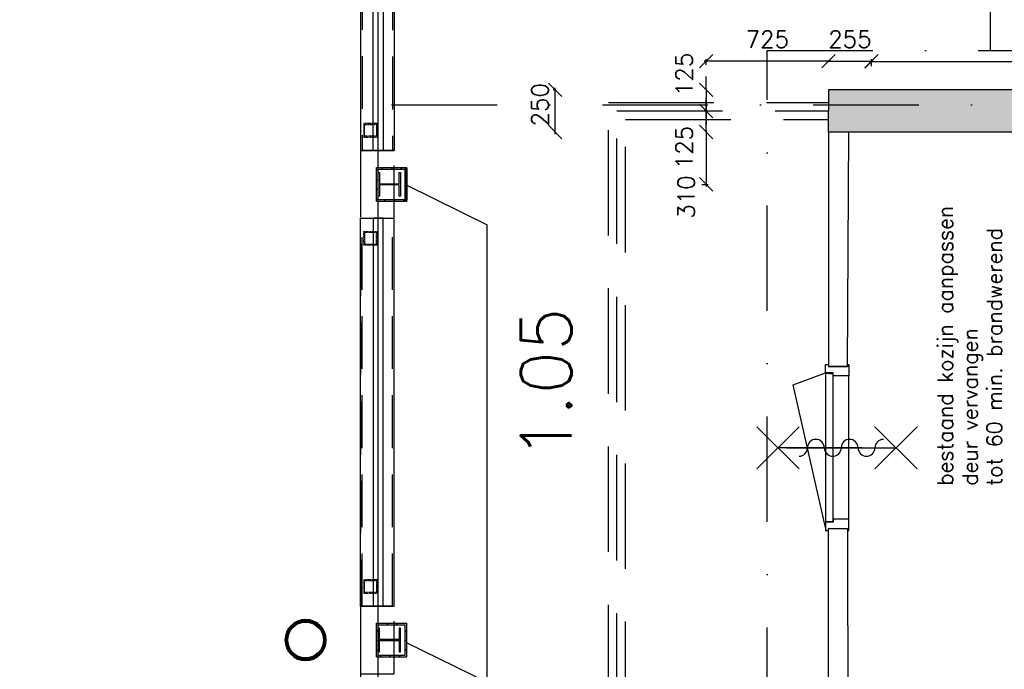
# Model space of a CAD drawing. Extents: x -84256 to 172857, y -58817 to 112048.
# Tile 46 of 90: x 34632 to 40470, y 53173 to 57023. Entities that reach past the tile are written whole.
import ezdxf

# ---------------------------------------------------------------- set-up
doc = ezdxf.new("R2010")
doc.units = 0
doc.header["$LTSCALE"] = 50
doc.header["$MEASUREMENT"] = 0
doc.header["$PDMODE"] = 3
doc.header["$PDSIZE"] = 0.001
for name, pattern in [('DASHDOT', [25, 12.5, -6.25, 0, -6.25]), ('DASHED', [0.75, 0.5, -0.25]), ('DD1', [2.66667, 1.66667, -0.5, 0, -0.5]), ('HIDDEN', [9.375, 6.25, -3.125]), ('HIDDEN2', [0.1875, 0.125, -0.0625])]:
    doc.linetypes.add(name, pattern=pattern)
doc.layers.get('0').update_dxf_attribs({"linetype": 'CONTINUOUS'})
doc.layers.get('DEFPOINTS').update_dxf_attribs({"linetype": 'CONTINUOUS'})
for name, color, linetype in [('_BRANDCOMPART', 6, 'DASHDOT'), ('_DETAILNUMMERS', 4, 'CONTINUOUS'), ('A--01A1_ACEER', 1, 'CONTINUOUS'), ('A--A21--_F12--', 7, 'CONTINUOUS'), ('A--A21--_F123-', 9, 'CONTINUOUS'), ('A--A28--_F-2--', 7, 'CONTINUOUS'), ('A--A42--_F-23-', 9, 'CONTINUOUS'), ('A--L21--', 3, 'CONTINUOUS'), ('A--L21--_F12--', 7, 'CONTINUOUS'), ('A--L22A1_BINNENWAND', 1, 'CONTINUOUS'), ('A--L22A2_BINNENWAND', 2, 'CONTINUOUS'), ('A--L28--', 7, 'CONTINUOUS'), ('A--L28--_F-2--', 7, 'CONTINUOUS'), ('A--L32--_F-2--', 7, 'CONTINUOUS'), ('A--L32--_F123-', 1, 'CONTINUOUS'), ('A--L35A1_PLAFONDS', 1, 'HIDDEN'), ('A--L42--', 7, 'CONTINUOUS'), ('A--L42--_F-23-', 7, 'CONTINUOUS'), ('A--L65--', 7, 'CONTINUOUS'), ('A--L65--_F-23-', 7, 'CONTINUOUS'), ('A--L65--_F123-', 7, 'CONTINUOUS'), ('A--M$1A-_F123-', 1, 'CONTINUOUS'), ('A--T$1A-_F123-_R', 4, 'CONTINUOUS'), ('KOZIJNEN_NIEUW', 30, 'CONTINUOUS'), ('STRAMIEN', 1, 'DD1'), ('TEKST_KOZIJNMERK', 10, 'CONTINUOUS'), ('TEKSTKOZIJNMERK', 2, 'CONTINUOUS'), ('X--LR---_CP', 7, 'CONTINUOUS')]:
    doc.layers.add(name, color=color, linetype=linetype)
doc.styles.add('ALFA-0_25', font='ROMANS')
doc.styles.add('B-01', font='SIMPLEX.SHX', dxfattribs={"width": 0.8, "height": 4.5})
doc.styles.add('HIEMSTRA', font='romans.shx')
doc.dimstyles.new('BEILEN', dxfattribs={"dimscale": 40, "dimtxt": 2.5, "dimasz": 2, "dimexe": 0.3, "dimexo": 0.3, "dimgap": 2, "dimtad": 1, "dimdec": 0, "dimzin": 0, "dimdsep": 46, "dimtxsty": 'HIEMSTRA', "dimblk1": 'OBLIQUE', "dimblk2": 'OBLIQUE', "dimsah": 1, "dimcen": -0.09, "dimdle": 0.3, "dimse1": 1, "dimclrd": 2, "dimclre": 2, "dimclrt": 3, "dimadec": 0, "dimazin": 0, "dimtfac": 1, "dimtdec": 4, "dimtofl": 0, "dimtmove": 2, "dimatfit": 3, "dimldrblk": 'OBLIQUE', "dimfxl": 1, "dimtvp": 625, "dimtolj": 1, "dimtzin": 0, "dimarcsym": 0})
doc.dimstyles.get("Standard").update_dxf_attribs({"dimscale": 40, "dimtxt": 2.5, "dimasz": 2, "dimexe": 0.3, "dimexo": 0.3, "dimgap": 2, "dimtad": 0, "dimdec": 0, "dimzin": 0, "dimdsep": 46, "dimtxsty": 'HIEMSTRA', "dimblk1": 'OBLIQUE', "dimblk2": 'OBLIQUE', "dimsah": 1, "dimcen": -0.09, "dimdle": 0.3, "dimse1": 1, "dimclrd": 2, "dimclre": 2, "dimclrt": 3, "dimadec": 0, "dimazin": 0, "dimtfac": 1, "dimtdec": 4, "dimtix": 1, "dimtmove": 0, "dimatfit": 3, "dimldrblk": 'OBLIQUE', "dimfxl": 1, "dimtvp": 625, "dimtolj": 1, "dimtzin": 0, "dimarcsym": 0})
pattern_1 = [(45, (-36752.046, -53251.86), (-28.284271, 28.284271), [])]
pattern_2 = [(45, (-36752.046, -55951.86), (-28.284271, 28.284271), [])]

# ---------------------------------------------------------------- blocks, each defined once
blk = doc.blocks.new('*U1155')
at = {"layer": 'A--A42--_F-23-', "linetype": 'Continuous'}
h = blk.add_hatch(dxfattribs=at)
h.set_pattern_fill('ALFALINE', color=256, scale=40, style=0)
h.set_pattern_definition(pattern_1)
h.paths.add_polyline_path([(0, 0), (-5, -5), (175, -5), (170, 0), (165, 5), (5, 5)])
at = {"layer": 'A--L42--_F-23-', "color": 2, "linetype": 'Continuous'}
for points in [[(5, 5), (5, 5), (165, 5), (165, 5)], [(-5, -5), (-5, -5), (175, -5), (175, -5)]]:
    blk.add_lwpolyline(points, dxfattribs=at)
blk = doc.blocks.new('*U1154')
at = {"layer": 'A--A42--_F-23-', "linetype": 'Continuous'}
h = blk.add_hatch(dxfattribs=at)
h.set_pattern_fill('ALFALINE', color=256, scale=40, style=0)
h.set_pattern_definition([(45, (-36922.046, -53251.86), (-28.284271, 28.284271), [])])
h.paths.add_polyline_path([(0, 0), (5, -5), (5, 195), (0, 190), (-5, 185), (-5, 5)])
at = {"layer": 'A--L42--_F-23-', "color": 2, "linetype": 'Continuous'}
for points in [[(-5, 5), (-5, 5), (-5, 185), (-5, 185)], [(5, -5), (5, -5), (5, 195), (5, 195)]]:
    blk.add_lwpolyline(points, dxfattribs=at)
blk = doc.blocks.new('*U1152')
at = {"layer": 'A--A42--_F-23-', "linetype": 'Continuous'}
h = blk.add_hatch(dxfattribs=at)
h.set_pattern_fill('ALFALINE', color=256, scale=40, style=0)
h.set_pattern_definition([(45, (-36752.046, -53441.86), (-28.284271, 28.284271), [])])
h.paths.add_polyline_path([(0, 0), (-5, 5), (175, 5), (170, 0), (165, -5), (5, -5)])
at = {"layer": 'A--L42--_F-23-', "color": 2, "linetype": 'Continuous'}
for points in [[(-5, 5), (-5, 5), (175, 5), (175, 5)], [(5, -5), (5, -5), (165, -5), (165, -5)]]:
    blk.add_lwpolyline(points, dxfattribs=at)
blk = doc.blocks.new('Q020873-')
at = {"layer": 'A--A28--_F-2--', "color": 3, "linetype": 'Continuous'}
for points in [[(-40.7, 98.2), (-46.8, 112.9), (0, 106.2), (0, 122.2)], [(0, 106.2), (0, 122.2), (40.7, 98.2), (46.8, 112.9)], [(-98.2, 40.7), (-112.9, 46.8), (-75.1, 75.1), (-86.4, 86.4)], [(-75.1, 75.1), (-86.4, 86.4), (-40.7, 98.2), (-46.8, 112.9)], [(40.7, 98.2), (46.8, 112.9), (75.1, 75.1), (86.4, 86.4)], [(75.1, 75.1), (86.4, 86.4), (98.2, 40.7), (112.9, 46.8)], [(-106.2, 0), (-122.2, 0), (-98.2, 40.7), (-112.9, 46.8)], [(-98.2, -40.7), (-112.9, -46.8), (-106.2, 0), (-122.2, 0)], [(98.2, 40.7), (112.9, 46.8), (106.2, 0), (122.2, 0)], [(106.2, 0), (122.2, 0), (98.2, -40.7), (112.9, -46.8)], [(-75.1, -75.1), (-86.4, -86.4), (-98.2, -40.7), (-112.9, -46.8)], [(98.2, -40.7), (112.9, -46.8), (75.1, -75.1), (86.4, -86.4)], [(-40.7, -98.2), (-46.8, -112.9), (-75.1, -75.1), (-86.4, -86.4)], [(0, -106.2), (0, -122.2), (-40.7, -98.2), (-46.8, -112.9)], [(40.7, -98.2), (46.8, -112.9), (0, -106.2), (0, -122.2)], [(75.1, -75.1), (86.4, -86.4), (40.7, -98.2), (46.8, -112.9)]]:
    blk.add_solid(points, dxfattribs=at)
at = {"layer": 'A--L28--_F-2--', "color": 3, "linetype": 'Continuous'}
blk.add_lwpolyline([(0, 122.2, 1), (0, -122.2, 1), (0, 122.2), (0, 106.2, -1), (0, -106.2, -1), (0, 106.2)], format="xyb", close=True, dxfattribs=at)
at = {"layer": 'X--LR---_CP', "color": 4, "linetype": 'Continuous'}
blk.add_point((0, 0), dxfattribs=at)
blk = doc.blocks.new('*U1093')
at = {"layer": 'A--A21--_F123-', "linetype": 'Continuous'}
blk.add_hatch(color=256, dxfattribs=at).paths.add_polyline_path([(0, 0), (0, -125), (-6505, -125), (-6505, 0), (-6505, 125), (0, 125)])
at = {"layer": 'A--A21--_F12--', "color": 8}
for points in [[(-6505, 0), (-6505, 125), (0, 0), (0, 125)], [(0, 0), (0, -125), (-6505, 0), (-6505, -125)]]:
    blk.add_solid(points, dxfattribs=at)
at = {"layer": 'A--L21--_F12--', "color": 3, "linetype": 'Continuous'}
for points in [[(0, 0), (0, 125), (-6505, 125), (-6505, 0)], [(0, 0), (0, -125), (-6505, -125), (-6505, 0)]]:
    blk.add_lwpolyline(points, dxfattribs=at)
blk = doc.blocks.new('*U1075')
at = {"layer": 'A--A42--_F-23-', "linetype": 'Continuous'}
h = blk.add_hatch(dxfattribs=at)
h.set_pattern_fill('ALFALINE', color=256, scale=40, style=0)
h.set_pattern_definition(pattern_1)
h.paths.add_polyline_path([(0, 0), (-5, -5), (-5, 195), (0, 190), (5, 185), (5, 5)])
at = {"layer": 'A--L42--_F-23-', "color": 2, "linetype": 'Continuous'}
for points in [[(-5, -5), (-5, -5), (-5, 195), (-5, 195)], [(5, 5), (5, 5), (5, 185), (5, 185)]]:
    blk.add_lwpolyline(points, dxfattribs=at)
blk = doc.blocks.new('*U1061')
at = {"layer": 'A--A42--_F-23-', "linetype": 'Continuous'}
h = blk.add_hatch(dxfattribs=at)
h.set_pattern_fill('ALFALINE', color=256, scale=40, style=0)
h.set_pattern_definition([(45, (-36922.046, -56141.86), (-28.284271, 28.284271), [])])
h.paths.add_polyline_path([(0, 0), (5, 0), (5, -190), (0, -190), (-5, -190), (-5, 0)])
at = {"layer": 'A--L42--_F-23-', "color": 2, "linetype": 'Continuous'}
for points in [[(0, 0), (-5, 0), (-5, -190), (0, -190)], [(0, 0), (5, 0), (5, -190), (0, -190)]]:
    blk.add_lwpolyline(points, dxfattribs=at)
blk = doc.blocks.new('*U1060')
at = {"layer": 'A--A42--_F-23-', "linetype": 'Continuous'}
h = blk.add_hatch(dxfattribs=at)
h.set_pattern_fill('ALFALINE', color=256, scale=40, style=0)
h.set_pattern_definition([(45, (-36752.046, -56141.86), (-28.284271, 28.284271), [])])
h.paths.add_polyline_path([(0, 0), (-5, 5), (175, 5), (170, 0), (165, -5), (5, -5)])
at = {"layer": 'A--L42--_F-23-', "color": 2, "linetype": 'Continuous'}
for points in [[(-5, 5), (-5, 5), (175, 5), (175, 5)], [(5, -5), (5, -5), (165, -5), (165, -5)]]:
    blk.add_lwpolyline(points, dxfattribs=at)
blk = doc.blocks.new('*U1059')
at = {"layer": 'A--A42--_F-23-', "linetype": 'Continuous'}
h = blk.add_hatch(dxfattribs=at)
h.set_pattern_fill('ALFALINE', color=256, scale=40, style=0)
h.set_pattern_definition(pattern_2)
h.paths.add_polyline_path([(0, 0), (-5, -5), (175, -5), (170, 0), (165, 5), (5, 5)])
at = {"layer": 'A--L42--_F-23-', "color": 2, "linetype": 'Continuous'}
for points in [[(5, 5), (5, 5), (165, 5), (165, 5)], [(-5, -5), (-5, -5), (175, -5), (175, -5)]]:
    blk.add_lwpolyline(points, dxfattribs=at)
blk = doc.blocks.new('*U1058')
at = {"layer": 'A--A42--_F-23-', "linetype": 'Continuous'}
h = blk.add_hatch(dxfattribs=at)
h.set_pattern_fill('ALFALINE', color=256, scale=40, style=0)
h.set_pattern_definition(pattern_2)
h.paths.add_polyline_path([(0, 0), (-5, -5), (-5, 195), (0, 190), (5, 185), (5, 5)])
at = {"layer": 'A--L42--_F-23-', "color": 2, "linetype": 'Continuous'}
for points in [[(-5, -5), (-5, -5), (-5, 195), (-5, 195)], [(5, 5), (5, 5), (5, 185), (5, 185)]]:
    blk.add_lwpolyline(points, dxfattribs=at)
blk = doc.blocks.new('*U1057')
at = {"layer": 'A--A42--_F-23-', "linetype": 'Continuous'}
h = blk.add_hatch(dxfattribs=at)
h.set_pattern_fill('ALFALINE', color=256, scale=40, style=0)
h.set_pattern_definition([(45, (-36922.046, -55951.86), (-28.284271, 28.284271), [])])
h.paths.add_polyline_path([(0, 0), (5, -5), (5, 195), (0, 190), (-5, 185), (-5, 5)])
at = {"layer": 'A--L42--_F-23-', "color": 2, "linetype": 'Continuous'}
for points in [[(-5, 5), (-5, 5), (-5, 185), (-5, 185)], [(5, -5), (5, -5), (5, 195), (5, 195)]]:
    blk.add_lwpolyline(points, dxfattribs=at)
blk = doc.blocks.new('_OBLIQUE')
at = {"color": 0, "linetype": 'ByBlock'}
blk.add_line((-0.5, -0.5), (0.5, 0.5), dxfattribs=at)
blk = doc.blocks.new('*D199')
at = {"color": 2, "linetype": 'ByBlock', "transparency": 16777216}
for p, q in [((39415, 56776.9), (39694, 56776.9)), ((39682, 56748.4), (39682, 56788.9))]:
    blk.add_line(p, q, dxfattribs=at)
at = {"layer": 'DEFPOINTS', "color": 0, "linetype": 'ByBlock', "transparency": 16777216}
for p in [(39682, 56776.9), (39427, 56736.4), (39682, 56736.4)]:
    blk.add_point(p, dxfattribs=at)
at = {"color": 2, "linetype": 'ByBlock', "transparency": 16777216, "xscale": 80, "yscale": 80, "zscale": 80, "rotation": 180}
blk.add_blockref('_OBLIQUE', (39427, 56776.9), dxfattribs=at)
at = {"color": 2, "linetype": 'ByBlock', "transparency": 16777216, "xscale": 80, "yscale": 80, "zscale": 80}
blk.add_blockref('_OBLIQUE', (39682, 56776.9), dxfattribs=at)
at = {"color": 3, "linetype": 'ByBlock', "transparency": 16777216, "insert": (39554.5, 56906.9), "char_height": 100, "attachment_point": 5, "style": 'HIEMSTRA'}
blk.add_mtext('\\A1;255', dxfattribs=at)
blk = doc.blocks.new('*D201')
at = {"color": 2, "linetype": 'ByBlock', "transparency": 16777216}
for p, q in [((39670, 56775.9), (45494, 56775.9)), ((45482, 56764.9), (45482, 56763.9))]:
    blk.add_line(p, q, dxfattribs=at)
at = {"layer": 'DEFPOINTS', "color": 0, "linetype": 'ByBlock', "transparency": 16777216}
for p in [(39682, 56776.9), (45482, 56776.9), (45482, 56775.9)]:
    blk.add_point(p, dxfattribs=at)
at = {"color": 2, "linetype": 'ByBlock', "transparency": 16777216, "xscale": 80, "yscale": 80, "zscale": 80, "rotation": 180}
blk.add_blockref('_OBLIQUE', (39682, 56775.9), dxfattribs=at)
at = {"color": 2, "linetype": 'ByBlock', "transparency": 16777216, "xscale": 80, "yscale": 80, "zscale": 80}
blk.add_blockref('_OBLIQUE', (45482, 56775.9), dxfattribs=at)
at = {"color": 3, "linetype": 'ByBlock', "transparency": 16777216, "insert": (42582, 56905.9), "char_height": 100, "attachment_point": 5, "style": 'HIEMSTRA'}
blk.add_mtext('\\A1;5800', dxfattribs=at)
blk = doc.blocks.new('*D203')
at = {"layer": 'A--M$1A-_F123-', "color": 2, "lineweight": -2, "transparency": 16777216}
for p, q in [((38702, 56368.9), (38702, 56034.9)), ((38677.3, 56046.9), (38714, 56046.9))]:
    blk.add_line(p, q, dxfattribs=at)
at = {"layer": 'DEFPOINTS', "color": 0, "transparency": 16777216}
for p in [(38662.6, 56356.9), (38665.3, 56046.9), (38702, 56046.9)]:
    blk.add_point(p, dxfattribs=at)
at = {"layer": 'A--M$1A-_F123-', "color": 2, "lineweight": -2, "transparency": 16777216, "xscale": 80, "yscale": 80, "zscale": 80}
for p, rotation in [((38702, 56356.9), 90), ((38702, 56046.9), 270)]:
    blk.add_blockref('_OBLIQUE', p, dxfattribs=dict(at, rotation=rotation))
at = {"layer": 'A--M$1A-_F123-', "color": 3, "transparency": 16777216, "insert": (38583.7, 55971.7), "char_height": 100, "attachment_point": 5, "rotation": 90, "style": 'HIEMSTRA'}
blk.add_mtext('\\A1;310', dxfattribs=at)
blk = doc.blocks.new('*D204')
at = {"layer": 'A--M$1A-_F123-', "color": 2, "lineweight": -2, "transparency": 16777216}
for p, q in [((37810.9, 56606.9), (37794.6, 56606.9)), ((37806.6, 56344.9), (37806.6, 56618.9))]:
    blk.add_line(p, q, dxfattribs=at)
at = {"layer": 'DEFPOINTS', "color": 0, "transparency": 16777216}
for p in [(37806.6, 56606.9), (37822.9, 56606.9), (37822.9, 56356.9)]:
    blk.add_point(p, dxfattribs=at)
at = {"layer": 'A--M$1A-_F123-', "color": 2, "lineweight": -2, "transparency": 16777216, "xscale": 80, "yscale": 80, "zscale": 80}
for p, rotation in [((37806.6, 56606.9), 90), ((37806.6, 56356.9), 270)]:
    blk.add_blockref('_OBLIQUE', p, dxfattribs=dict(at, rotation=rotation))
at = {"layer": 'A--M$1A-_F123-', "color": 3, "transparency": 16777216, "insert": (37716.8, 56518.9), "char_height": 100, "attachment_point": 5, "rotation": 90, "style": 'HIEMSTRA'}
blk.add_mtext('\\A1;250', dxfattribs=at)
blk = doc.blocks.new('*D205')
at = {"color": 2, "linetype": 'ByBlock', "transparency": 16777216}
for p, q in [((38702, 56481.9), (38702, 56561.9)), ((38698.2, 56481.9), (38690, 56481.9)), ((38702, 56356.9), (38702, 56481.9)), ((38702, 56356.9), (38702, 56276.9))]:
    blk.add_line(p, q, dxfattribs=at)
at = {"layer": 'DEFPOINTS', "color": 0, "linetype": 'ByBlock', "transparency": 16777216}
for p in [(38702, 56481.9), (38710.2, 56481.9), (38710.2, 56356.9)]:
    blk.add_point(p, dxfattribs=at)
at = {"color": 2, "linetype": 'ByBlock', "transparency": 16777216, "xscale": 80, "yscale": 80, "zscale": 80}
for p, rotation in [((38702, 56481.9), 270), ((38702, 56356.9), 90)]:
    blk.add_blockref('_OBLIQUE', p, dxfattribs=dict(at, rotation=rotation))
at = {"color": 3, "linetype": 'ByBlock', "transparency": 16777216, "insert": (38572, 56265.3), "char_height": 100, "attachment_point": 5, "rotation": 90, "style": 'HIEMSTRA'}
blk.add_mtext('\\A1;125', dxfattribs=at)
blk = doc.blocks.new('*D206')
at = {"color": 2, "linetype": 'ByBlock', "transparency": 16777216}
for p, q in [((38702, 56606.9), (38702, 56686.9)), ((38702, 56606.9), (38702, 56481.9)), ((38698.2, 56481.9), (38690, 56481.9)), ((38702, 56481.9), (38702, 56401.9))]:
    blk.add_line(p, q, dxfattribs=at)
at = {"layer": 'DEFPOINTS', "color": 0, "linetype": 'ByBlock', "transparency": 16777216}
for p in [(38710.2, 56606.9), (38702, 56481.9), (38710.2, 56481.9)]:
    blk.add_point(p, dxfattribs=at)
at = {"color": 2, "linetype": 'ByBlock', "transparency": 16777216, "xscale": 80, "yscale": 80, "zscale": 80}
for p, rotation in [((38702, 56606.9), 270), ((38702, 56481.9), 90)]:
    blk.add_blockref('_OBLIQUE', p, dxfattribs=dict(at, rotation=rotation))
at = {"color": 3, "linetype": 'ByBlock', "transparency": 16777216, "insert": (38572, 56698.4), "char_height": 100, "attachment_point": 5, "rotation": 90, "style": 'HIEMSTRA'}
blk.add_mtext('\\A1;125', dxfattribs=at)
blk = doc.blocks.new('*D207')
at = {"color": 2, "linetype": 'ByBlock', "transparency": 16777216}
for p, q in [((39439, 56776.9), (38690, 56776.9)), ((38702, 56755.7), (38702, 56788.9))]:
    blk.add_line(p, q, dxfattribs=at)
at = {"layer": 'DEFPOINTS', "color": 0, "linetype": 'ByBlock', "transparency": 16777216}
for p in [(38702, 56776.9), (38702, 56743.7), (39427, 56743.7)]:
    blk.add_point(p, dxfattribs=at)
at = {"color": 2, "linetype": 'ByBlock', "transparency": 16777216, "xscale": 80, "yscale": 80, "zscale": 80, "rotation": 180}
blk.add_blockref('_OBLIQUE', (38702, 56776.9), dxfattribs=at)
at = {"color": 2, "linetype": 'ByBlock', "transparency": 16777216, "xscale": 80, "yscale": 80, "zscale": 80}
blk.add_blockref('_OBLIQUE', (39427, 56776.9), dxfattribs=at)
at = {"color": 3, "linetype": 'ByBlock', "transparency": 16777216, "insert": (39064.5, 56906.9), "char_height": 100, "attachment_point": 5, "style": 'HIEMSTRA'}
blk.add_mtext('\\A1;725', dxfattribs=at)
blk = doc.blocks.new('*D341')
at = {"layer": 'A--M$1A-_F123-', "color": 2, "linetype": 'Continuous', "lineweight": -2, "transparency": 16777216}
for p, q in [((23981.9, 29671.5), (23903.5, 29687.4)), ((23978.7, 29655.8), (23984.3, 29683.2)), ((24079.9, 29651.5), (23981.9, 29671.5)), ((24079.9, 29651.5), (24158.2, 29635.5))]:
    blk.add_line(p, q, dxfattribs=at)
at = {"layer": 'DEFPOINTS', "color": 0, "linetype": 'Continuous', "transparency": 16777216}
for p in [(23981.9, 29671.5), (23976.3, 29644), (24074.3, 29624)]:
    blk.add_point(p, dxfattribs=at)
at = {"layer": 'A--M$1A-_F123-', "color": 2, "linetype": 'Continuous', "lineweight": -2, "transparency": 16777216, "xscale": 80, "yscale": 80, "zscale": 80}
for p, rotation in [((23981.9, 29671.5), 348.4862903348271), ((24079.9, 29651.5), 168.4862903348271)]:
    blk.add_blockref('_OBLIQUE', p, dxfattribs=dict(at, rotation=rotation))
at = {"layer": 'A--M$1A-_F123-', "color": 3, "linetype": 'Continuous', "transparency": 16777216, "insert": (36506, 90903.8), "char_height": 100, "attachment_point": 5, "rotation": 348.48629, "style": 'HIEMSTRA'}
blk.add_mtext('\\A1;100', dxfattribs=at)
blk = doc.blocks.new('S060204-')
at = {"layer": 'A--L65--_F-23-', "color": 255}
blk.add_circle((0, 0), 0.0123, dxfattribs=at)
at = {"layer": 'A--L65--_F123-', "color": 1, "linetype": 'Continuous'}
for points in [[(-1.25, 6.25), (1.25, 3.75)], [(1.25, 6.25), (-1.25, 3.75)], [(0, 0), (0, 5)]]:
    blk.add_lwpolyline(points, dxfattribs=at)
blk = doc.blocks.new('S060205A')
at = {"layer": 'A--L65--_F-23-', "color": 255}
blk.add_circle((0, -0.0123), 0.0123, dxfattribs=at)
at = {"layer": 'A--L65--_F123-', "color": 1, "linetype": 'Continuous'}
blk.add_lwpolyline([(0, -0.0123), (0, 6.2377)], dxfattribs=at)
for points in [[(-0.5, 5.7377, 0.41), (0, 5.2377)], [(0, 4.2377, 1), (0, 5.2377)], [(0, 4.2377, 1), (0, 3.2377)], [(0, 2.2377, 1), (0, 3.2377)], [(0, 2.2377, 1), (0, 1.2377)], [(0.5, 0.7377, 0.41), (0, 1.2377)]]:
    blk.add_lwpolyline(points, format="xyb", dxfattribs=at)
at = {"layer": 'A--L65--', "xscale": -1}
blk.add_blockref('S060204-', (0, 1.4877), dxfattribs=at)
blk.add_blockref('S060204-', (0, 1.4877), dxfattribs=at)
at = {"layer": 'A--L65--', "rotation": 180}
blk.add_blockref('S060204-', (0, 4.4877), dxfattribs=at)
blk.add_blockref('S060204-', (0, 4.4877), dxfattribs=at)

msp = doc.modelspace()

# ---------------------------------------------------------------- linework, layer by layer
at = {"layer": '_BRANDCOMPART'}
msp.add_line((40388.8, 56840.7), (49648.1, 56840.7), dxfattribs=at)
msp.add_lwpolyline([(47099.4, 30650.8), (47099.4, 35817.5), (46214, 35817.5), (46214, 37113.5), (49181.3, 37113.5), (49181.3, 39577.1), (48480, 39577.1), (48480, 42789.3), (40221.6, 42789.3), (40221.6, 49046.7), (39064.6, 49046.7), (39064.6, 56840.7), (39064.6, 56840.7), (40388.8, 56840.7), (40388.8, 59802), (40388.8, 59802), (37996.9, 59802), (37996.9, 64946.5), (36327, 64587.4), (36327, 72357.4), (34739.4, 72702.5)], dxfattribs=at)
at = {"layer": '_DETAILNUMMERS', "color": 6, "linetype": 'DASHED', "ltscale": 25}
for points in [[(4701.8, 22779.7), (5365, 26187.1), (22399.3, 22717.2), (25562.3, 38172), (33002, 38171.7), (33002, 39806.3), (38123.1, 39806.3), (38123.1, 56531.9), (39427, 56531.9)], [(4750.9, 22770.1), (5404.4, 26128), (22438.3, 22658.2), (25603.1, 38122), (33052, 38121.7), (33052, 39756.3), (38173.1, 39756.3), (38173.1, 39756.3), (38173.1, 56481.9), (39427, 56481.9)], [(4799.9, 22760.6), (5443.9, 26069), (22477.4, 22599.2), (25644, 38071.9), (33102, 38071.7), (33102, 39706.3), (38223.1, 39706.3), (38223.1, 56431.9), (39427, 56431.9)]]:
    msp.add_lwpolyline(points, dxfattribs=at)
at = {"layer": 'A--01A1_ACEER', "linetype": 'Continuous'}
msp.add_line((36757, 43710.1), (36757, 57573.5), dxfattribs=at)
at = {"layer": 'A--L21--', "color": 2, "linetype": 'Continuous'}
msp.add_line((39547, 54967.6), (39427, 54967.6), dxfattribs=at)
for points in [[(39427, 56356.9), (39427.2, 54968.4), (39539.1, 54968.3), (39547, 56356.9)], [(39427, 49380.5), (39427.2, 54006.9), (39539.1, 54006.9), (39547, 49380.5)]]:
    msp.add_lwpolyline(points, close=True, dxfattribs=at)
at = {"layer": 'A--L22A1_BINNENWAND', "linetype": 'HIDDEN'}
for p, q in [((36662, 57744.5), (36662, 56246.9)), ((36843, 57741.6), (36843, 56246.9)), ((36662, 53546.9), (36662, 55846.9)), ((36843, 53546.9), (36843, 55846.9))]:
    msp.add_line(p, q, dxfattribs=at)
at = {"layer": 'A--L22A1_BINNENWAND', "linetype": 'Continuous'}
for p, q in [((36853, 57741.4), (36853, 56246.9)), ((36652, 57571.9), (36652, 56246.9)), ((36652, 56246.9), (36853, 56246.9)), ((36652, 56246.9), (36853, 56246.9)), ((36652, 55846.9), (36853, 55846.9)), ((36652, 53546.9), (36652, 55846.9)), ((36853, 53546.9), (36853, 55846.9)), ((36652, 53546.9), (36853, 53546.9))]:
    msp.add_line(p, q, dxfattribs=at)
at = {"layer": 'A--L22A2_BINNENWAND', "linetype": 'Continuous'}
for p, q in [((36727, 56246.9), (36727, 57835.6)), ((36787, 57833.6), (36787, 56246.9)), ((36787, 56246.9), (36727, 56246.9))]:
    msp.add_line(p, q, dxfattribs=at)
msp.add_lwpolyline([(36727, 53546.9), (36787, 53546.9), (36787, 55846.9), (36727, 55846.9), (36727, 53546.9)], dxfattribs=at)
at = {"layer": 'A--L28--', "linetype": 'Continuous'}
for points in [[(36757, 56116.9), (36765.5, 56116.9), (36765.5, 56049.6), (36881.5, 56049.6), (36881.5, 56116.9), (36890, 56116.9), (36890, 55976.9), (36881.5, 55976.9), (36881.5, 56044.1), (36765.5, 56044.1), (36765.5, 55976.9), (36757, 55976.9)], [(36757, 53276.9), (36765.5, 53276.9), (36765.5, 53344.1), (36881.5, 53344.1), (36881.5, 53276.9), (36890, 53276.9), (36890, 53416.9), (36881.5, 53416.9), (36881.5, 53349.6), (36765.5, 53349.6), (36765.5, 53416.9), (36757, 53416.9)], [(36757, 53276.9), (36765.5, 53276.9), (36765.5, 53344.1), (36881.5, 53344.1), (36881.5, 53276.9), (36890, 53276.9), (36890, 53416.9), (36881.5, 53416.9), (36881.5, 53349.6), (36765.5, 53349.6), (36765.5, 53416.9), (36757, 53416.9)]]:
    msp.add_lwpolyline(points, close=True, dxfattribs=at)
at = {"layer": 'A--L28--_F-2--', "color": 1, "linetype": 'HIDDEN2'}
for points in [[(36672, 56326.9), (36677, 56331.9), (36677, 56401.9), (36747, 56401.9), (36747, 56331.9), (36677, 56331.9), (36672, 56326.9), (36752, 56326.9), (36752, 56406.9), (36672, 56406.9)], [(36672, 55766.8), (36677, 55761.8), (36677, 55691.8), (36747, 55691.8), (36747, 55761.8), (36677, 55761.8), (36672, 55766.8), (36752, 55766.8), (36752, 55686.8), (36672, 55686.8)], [(36672, 53624.2), (36677, 53629.2), (36677, 53699.2), (36747, 53699.2), (36747, 53629.2), (36677, 53629.2), (36672, 53624.2), (36752, 53624.2), (36752, 53704.2), (36672, 53704.2)]]:
    msp.add_lwpolyline(points, close=True, dxfattribs=at)
at = {"layer": 'A--L32--_F-2--', "color": 1, "linetype": 'Continuous'}
msp.add_lwpolyline([(39409.1, 54013.6), (39217.9, 54859.9), (39409.1, 54929.6)], dxfattribs=at)
at = {"layer": 'A--L32--_F123-', "color": 1}
msp.add_line((39548.1, 54062.6), (39548.1, 54912.6), dxfattribs=at)
at = {"layer": 'A--L32--_F123-'}
for points in [[(39539.1, 54979.6), (39548.1, 54979.6), (39548.1, 54912.6), (39454.4, 54912.6), (39454.4, 54929.6), (39409.1, 54929.6), (39409.1, 54979.6), (39427.1, 54979.6), (39427.1, 54967.6), (39539.1, 54967.6), (39539.1, 54979.6)], [(39452.5, 54047.6), (39412.5, 54047.6), (39412.5, 54927.6), (39452.5, 54924.6), (39452.5, 54047.6)], [(39539.1, 53995.6), (39548.1, 53995.6), (39548.1, 54062.6), (39454.4, 54062.6), (39454.4, 54045.6), (39409.1, 54045.6), (39409.1, 53995.6), (39427.1, 53995.6), (39427.1, 54007.6), (39539.1, 54007.6), (39539.1, 53995.6)]]:
    msp.add_lwpolyline(points, close=True, dxfattribs=at)
at = {"layer": 'A--L35A1_PLAFONDS'}
msp.add_lwpolyline([(38595.5, 60294.9, 0.337595), (36652, 57571.9), (36652, 40007.3), (33239.3, 40007.3, 0.15921), (31934.6, 50790), (32127.5, 50361.2), (35041.9, 64668.2), (38595.7, 65431.1)], format="xyb", dxfattribs=at)
for points in [[(36853, 56246.9), (36652, 56246.9), (36652, 55846.9), (36853, 55846.9)], [(36853, 53546.9), (36652, 53546.9), (36652, 53146.9), (36853, 53146.9)]]:
    msp.add_lwpolyline(points, close=True, dxfattribs=at)
at = {"layer": 'KOZIJNEN_NIEUW', "linetype": 'DASHED'}
msp.add_line((39426.8, 54764.2), (39427.3, 54764.1), dxfattribs=at)
at = {"layer": 'STRAMIEN', "color": 4, "linetype": 'DASHDOT'}
msp.add_line((36837, 56518.9), (45912, 56518.9), dxfattribs=at)
at = {"layer": 'TEKST_KOZIJNMERK'}
for p, q in [((36927, 56041.4), (37403.2, 55807.9)), ((37403.2, 42880.4), (37403.2, 55807.9)), ((36927, 53329.9), (37403.2, 53096.4))]:
    msp.add_line(p, q, dxfattribs=at)

# ---------------------------------------------------------------- block references
at = {"layer": 'A--L21--', "linetype": 'Continuous'}
msp.add_blockref('*U1093', (45932, 56481.9), dxfattribs=at)
at = {"layer": 'A--L28--'}
msp.add_blockref('Q020873-', (36327, 53346.9), dxfattribs=at)
msp.add_blockref('Q020873-', (36327, 53346.9), dxfattribs=at)
at = {"layer": 'A--L42--', "linetype": 'Continuous'}
for name, p in [('*U1060', (36752, 56141.9)), ('*U1058', (36752, 55951.9)), ('*U1057', (36922, 55951.9)), ('*U1061', (36922, 56141.9)), ('*U1059', (36752, 55951.9)), ('*U1152', (36752, 53441.9)), ('*U1075', (36752, 53251.9)), ('*U1154', (36922, 53251.9)), ('*U1155', (36752, 53251.9))]:
    msp.add_blockref(name, p, dxfattribs=at)
at = {"layer": 'A--L65--', "xscale": 100, "yscale": 100, "zscale": 2, "rotation": 270}
msp.add_blockref('S060205A', (39178.8, 54486.1), dxfattribs=at)

# ---------------------------------------------------------------- texts
at = {"layer": 'A--T$1A-_F123-_R', "style": 'ALFA-0_25'}
msp.add_text('1.05', height=300, rotation=90, dxfattribs=at).set_placement((37903, 54417))
at = {"layer": 'TEKSTKOZIJNMERK', "style": 'B-01'}
for s, p in [('bestaand kozijn aanpassen ', (40164.3, 54261.2)), ('tot 60 min. brandwerend', (40455.8, 54261.2)), ('deur vervangen', (40311.4, 54261.2))]:
    msp.add_text(s, height=90, rotation=90, dxfattribs=at).set_placement(p)

# ---------------------------------------------------------------- dimensions: what is measured, and where the dimension line sits
at = {"layer": 'A--M$1A-_F123-', "linetype": 'Continuous'}
dim = msp.add_aligned_dim(p1=(24074.3, 29624), p2=(23976.3, 29644), distance=-28, dimstyle='Standard', dxfattribs=at)
dim.commit()
dim.dimension.update_dxf_attribs({"geometry": '*D341', "text_midpoint": (36506, 90903.8)})
at = {"layer": 'A--M$1A-_F123-'}
dim = msp.add_linear_dim(base=(38702, 56776.9), p1=(39427, 56743.7), p2=(38702, 56743.7), dimstyle='BEILEN', dxfattribs=at)
dim.commit()
dim.dimension.update_dxf_attribs({"geometry": '*D207', "text_midpoint": (39064.5, 56906.9)})
at = {"layer": 'A--M$1A-_F123-', "linetype": 'Continuous'}
dim = msp.add_linear_dim(base=(39682, 56776.9), p1=(39427, 56736.4), p2=(39682, 56736.4), dimstyle='BEILEN', dxfattribs=at)
dim.commit()
dim.dimension.update_dxf_attribs({"geometry": '*D199', "text_midpoint": (39554.5, 56906.9), "dimtype": 160})
dim = msp.add_linear_dim(base=(45482, 56775.9), p1=(39682, 56776.9), p2=(45482, 56776.9), dimstyle='BEILEN', dxfattribs=at)
dim.commit()
dim.dimension.update_dxf_attribs({"geometry": '*D201', "text_midpoint": (42582, 56905.9)})
at = {"layer": 'A--M$1A-_F123-'}
for base, p1, p2, picture, middle in [((38702, 56481.9), (38710.2, 56606.9), (38710.2, 56481.9), '*D206', (38572, 56698.4)), ((37806.6, 56606.9), (37822.9, 56356.9), (37822.9, 56606.9), '*D204', (37716.8, 56518.9)), ((38702, 56481.9), (38710.2, 56356.9), (38710.2, 56481.9), '*D205', (38572, 56265.3)), ((38702, 56046.9), (38662.6, 56356.9), (38665.3, 56046.9), '*D203', (38583.7, 55971.7))]:
    dim = msp.add_linear_dim(base=base, p1=p1, p2=p2, angle=90, dimstyle='BEILEN', dxfattribs=at)
    dim.commit()
    dim.dimension.update_dxf_attribs({"geometry": picture, "text_midpoint": middle, "dimtype": 160})

doc.saveas('drawing.dxf')
